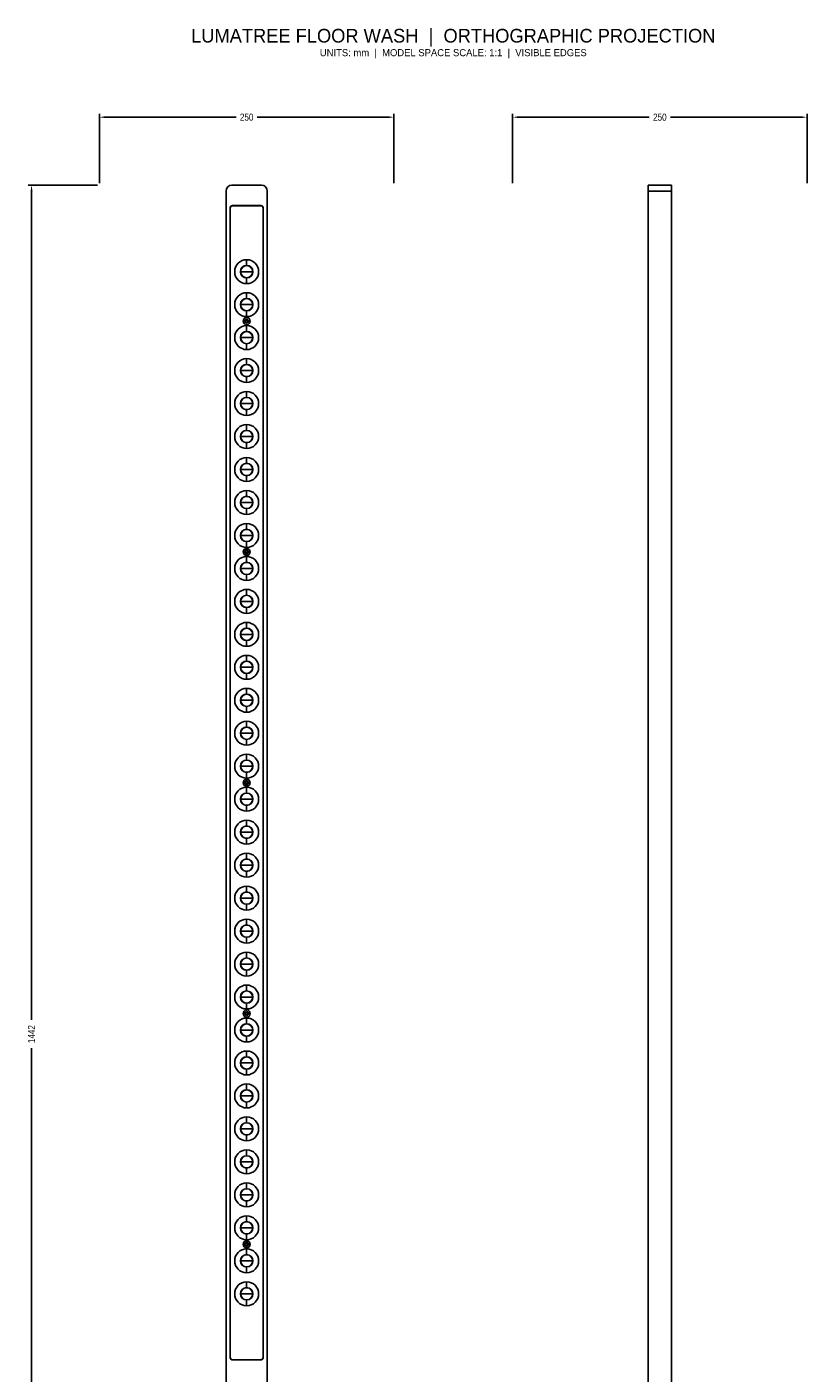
# Model space of a CAD drawing. Header units: millimetres. Extents: x -62 to 601, y -406 to 1576.
# Tile 2 of 2: x -62 to 601, y 433 to 1576. Entities that reach past the tile are written whole.
import ezdxf
from ezdxf.enums import TextEntityAlignment as Align

# ---------------------------------------------------------------- set-up
doc = ezdxf.new("R2010")
doc.units = ezdxf.units.MM
for name, color, linetype, lineweight in [('ANNOTATION', 8, 'Continuous', 25), ('DIMENSIONS', 2, 'Continuous', 25), ('FRONT_VISIBLE', 7, 'Continuous', 25), ('RIGHT_VISIBLE', 5, 'Continuous', 25)]:
    doc.layers.add(name, color=color, linetype=linetype, lineweight=lineweight)
doc.styles.add('OpenSansCondensed-Light', font='OpenSansCondensed-Light.ttf')
doc.dimstyles.new('LUMATREE_DIM', dxfattribs={"dimtxt": 6, "dimasz": 5.2, "dimexe": 2.8, "dimexo": 1.6, "dimgap": 2, "dimtad": 1, "dimdec": 1, "dimcen": 2.5, "dimazin": 3, "dimtfac": 1, "dimtmove": 0, "dimatfit": 3})

# ---------------------------------------------------------------- blocks, each defined once
blk = doc.blocks.new('_CLOSEDFILLED')
at = {"color": 0, "linetype": 'BYBLOCK'}
blk.add_solid([(-1, 0.16), (0, 0), (-1, -0.16)], dxfattribs=at)
blk = doc.blocks.new('*D1')
for p, q in [((0, 1443.6), (0, 1502.5)), ((5.2, 1499.7), (116, 1499.7)), ((134, 1499.7), (244.8, 1499.7)), ((250, 1443.6), (250, 1502.5))]:
    blk.add_line(p, q)
at = {"layer": 'Defpoints'}
for p in [(0, 1499.7), (0, 1442), (250, 1442)]:
    blk.add_point(p, dxfattribs=at)
at = {"layer": 'DIMENSIONS', "xscale": 5.2, "yscale": 5.2, "rotation": 180}
blk.add_blockref('_CLOSEDFILLED', (0, 1499.7), dxfattribs=at)
at = {"layer": 'DIMENSIONS', "xscale": 5.2, "yscale": 5.2}
blk.add_blockref('_CLOSEDFILLED', (250, 1499.7), dxfattribs=at)
at = {"layer": 'DIMENSIONS', "insert": (125, 1499.7), "char_height": 6, "attachment_point": 5, "style": 'OpenSansCondensed-Light'}
blk.add_mtext('250', dxfattribs=at)
blk = doc.blocks.new('*D2')
for p, q in [((-1.6, 1442), (-60.5, 1442)), ((-57.7, 733), (-57.7, 1436.8)), ((-57.7, 5.2), (-57.7, 709)), ((-1.6, 0), (-60.5, 0))]:
    blk.add_line(p, q)
at = {"layer": 'Defpoints'}
for p in [(0, 1442), (-57.7, 0), (0, 0)]:
    blk.add_point(p, dxfattribs=at)
at = {"layer": 'DIMENSIONS', "xscale": 5.2, "yscale": 5.2}
for p, rotation in [((-57.7, 1442), 90), ((-57.7, 0), 270)]:
    blk.add_blockref('_CLOSEDFILLED', p, dxfattribs=dict(at, rotation=rotation))
at = {"layer": 'DIMENSIONS', "insert": (-57.7, 721), "char_height": 6, "attachment_point": 5, "rotation": 90, "style": 'OpenSansCondensed-Light'}
blk.add_mtext('1442', dxfattribs=at)
blk = doc.blocks.new('*D4')
for p, q in [((350.9, 1443.6), (350.9, 1502.5)), ((356.1, 1499.7), (466.9, 1499.7)), ((484.9, 1499.7), (595.7, 1499.7)), ((600.9, 1443.6), (600.9, 1502.5))]:
    blk.add_line(p, q)
at = {"layer": 'Defpoints'}
for p in [(350.9, 1499.7), (350.9, 1442), (600.9, 1442)]:
    blk.add_point(p, dxfattribs=at)
at = {"layer": 'DIMENSIONS', "xscale": 5.2, "yscale": 5.2, "rotation": 180}
blk.add_blockref('_CLOSEDFILLED', (350.9, 1499.7), dxfattribs=at)
at = {"layer": 'DIMENSIONS', "xscale": 5.2, "yscale": 5.2}
blk.add_blockref('_CLOSEDFILLED', (600.9, 1499.7), dxfattribs=at)
at = {"layer": 'DIMENSIONS', "insert": (475.9, 1499.7), "char_height": 6, "attachment_point": 5, "style": 'OpenSansCondensed-Light'}
blk.add_mtext('250', dxfattribs=at)

msp = doc.modelspace()

# ---------------------------------------------------------------- linework, layer by layer
at = {"layer": 'FRONT_VISIBLE'}
for p, q in [((137.5, 1442), (112.5, 1442)), ((107.5, 1437), (107.5, 422)), ((142.5, 422), (142.5, 1437)), ((110.9, 1422.7), (110.9, 446.3)), ((111, 446.5), (111, 1422.5)), ((112.9, 1424.7), (137.1, 1424.7)), ((113, 1424.5), (137, 1424.5)), ((113.5, 1424.7), (113.5, 1424.5)), ((116, 1424.5), (116, 1424.7)), ((117, 1424.7), (117, 1424.5)), ((133, 1424.7), (133, 1424.5)), ((134, 1424.7), (134, 1424.5)), ((136.5, 1424.5), (136.5, 1424.7)), ((139, 1422.5), (139, 446.5)), ((139.1, 446.3), (139.1, 1422.7)), ((125, 1378.66), (125, 1373.75)), ((125, 1358.34), (125, 1363.25)), ((125, 1350.66), (125, 1345.75)), ((125, 1330.34), (125, 1335.25)), ((125, 1322.66), (125, 1317.75)), ((125, 1302.34), (125, 1307.25)), ((125, 1294.66), (125, 1289.75)), ((125, 1274.34), (125, 1279.25)), ((125, 1266.66), (125, 1261.75)), ((125, 1246.34), (125, 1251.25)), ((125, 1238.66), (125, 1233.75)), ((125, 1218.34), (125, 1223.25)), ((125, 1210.66), (125, 1205.75)), ((125, 1190.34), (125, 1195.25)), ((125, 1182.66), (125, 1177.75)), ((125, 1162.34), (125, 1167.25)), ((125, 1154.66), (125, 1149.75)), ((125, 1134.34), (125, 1139.25)), ((125, 1126.66), (125, 1121.75)), ((125, 1106.34), (125, 1111.25)), ((125, 1098.66), (125, 1093.75)), ((125, 1078.34), (125, 1083.25)), ((125, 1070.66), (125, 1065.75)), ((125, 1050.34), (125, 1055.25)), ((125, 1042.66), (125, 1037.75)), ((125, 1022.34), (125, 1027.25)), ((125, 1014.66), (125, 1009.75)), ((125, 994.34), (125, 999.25)), ((125, 986.66), (125, 981.75)), ((125, 966.34), (125, 971.25)), ((125, 958.66), (125, 953.75)), ((125, 938.34), (125, 943.25)), ((125, 930.66), (125, 925.75)), ((125, 910.34), (125, 915.25)), ((125, 902.66), (125, 897.75)), ((125, 882.34), (125, 887.25)), ((125, 874.66), (125, 869.75)), ((125, 854.34), (125, 859.25)), ((125, 846.66), (125, 841.75)), ((125, 826.34), (125, 831.25)), ((125, 818.66), (125, 813.75)), ((125, 798.34), (125, 803.25)), ((125, 790.66), (125, 785.75)), ((125, 770.34), (125, 775.25)), ((125, 762.66), (125, 757.75)), ((125, 742.34), (125, 747.25)), ((125, 734.66), (125, 729.75)), ((125, 714.34), (125, 719.25)), ((125, 706.66), (125, 701.75)), ((125, 686.34), (125, 691.25)), ((125, 678.66), (125, 673.75)), ((125, 658.34), (125, 663.25)), ((125, 650.66), (125, 645.75)), ((125, 630.34), (125, 635.25)), ((125, 622.66), (125, 617.75)), ((125, 602.34), (125, 607.25)), ((125, 594.66), (125, 589.75)), ((125, 574.34), (125, 579.25)), ((125, 566.66), (125, 561.75)), ((125, 546.34), (125, 551.25)), ((125, 538.66), (125, 533.75)), ((125, 518.34), (125, 523.25)), ((125, 510.66), (125, 505.75)), ((125, 490.34), (125, 495.25)), ((137.1, 444.3), (112.9, 444.3)), ((137, 444.5), (113, 444.5)), ((113.5, 444.5), (113.5, 444.3)), ((116, 444.3), (116, 444.5)), ((134, 444.3), (134, 444.5)), ((136.5, 444.3), (136.5, 444.5))]:
    msp.add_line(p, q, dxfattribs=at)
for points in [[(125, 1368.5), (123.24, 1368.5), (122.39, 1368.5), (121.6, 1368.5), (120.92, 1368.5), (120.38, 1368.5), (120.02, 1368.5), (119.85, 1368.5)], [(125, 1368.5), (126.76, 1368.5), (127.61, 1368.5), (128.4, 1368.5), (129.08, 1368.5), (129.62, 1368.5), (129.98, 1368.5), (130.15, 1368.5)], [(125, 1340.5), (123.24, 1340.5), (122.39, 1340.5), (121.6, 1340.5), (120.92, 1340.5), (120.38, 1340.5), (120.02, 1340.5), (119.85, 1340.5)], [(125, 1340.5), (126.76, 1340.5), (127.61, 1340.5), (128.4, 1340.5), (129.08, 1340.5), (129.62, 1340.5), (129.98, 1340.5), (130.15, 1340.5)], [(125, 1312.5), (123.24, 1312.5), (122.39, 1312.5), (121.6, 1312.5), (120.92, 1312.5), (120.38, 1312.5), (120.02, 1312.5), (119.85, 1312.5)], [(125, 1312.5), (126.76, 1312.5), (127.61, 1312.5), (128.4, 1312.5), (129.08, 1312.5), (129.62, 1312.5), (129.98, 1312.5), (130.15, 1312.5)], [(125, 1284.5), (123.24, 1284.5), (122.39, 1284.5), (121.6, 1284.5), (120.92, 1284.5), (120.38, 1284.5), (120.02, 1284.5), (119.85, 1284.5)], [(125, 1284.5), (126.76, 1284.5), (127.61, 1284.5), (128.4, 1284.5), (129.08, 1284.5), (129.62, 1284.5), (129.98, 1284.5), (130.15, 1284.5)], [(125, 1256.5), (123.24, 1256.5), (122.39, 1256.5), (121.6, 1256.5), (120.92, 1256.5), (120.38, 1256.5), (120.02, 1256.5), (119.85, 1256.5)], [(125, 1256.5), (126.76, 1256.5), (127.61, 1256.5), (128.4, 1256.5), (129.08, 1256.5), (129.62, 1256.5), (129.98, 1256.5), (130.15, 1256.5)], [(125, 1228.5), (123.24, 1228.5), (122.39, 1228.5), (121.6, 1228.5), (120.92, 1228.5), (120.38, 1228.5), (120.02, 1228.5), (119.85, 1228.5)], [(125, 1228.5), (126.76, 1228.5), (127.61, 1228.5), (128.4, 1228.5), (129.08, 1228.5), (129.62, 1228.5), (129.98, 1228.5), (130.15, 1228.5)], [(125, 1200.5), (123.24, 1200.5), (122.39, 1200.5), (121.6, 1200.5), (120.92, 1200.5), (120.38, 1200.5), (120.02, 1200.5), (119.85, 1200.5)], [(125, 1200.5), (126.76, 1200.5), (127.61, 1200.5), (128.4, 1200.5), (129.08, 1200.5), (129.62, 1200.5), (129.98, 1200.5), (130.15, 1200.5)], [(125, 1172.5), (123.24, 1172.5), (122.39, 1172.5), (121.6, 1172.5), (120.92, 1172.5), (120.38, 1172.5), (120.02, 1172.5), (119.85, 1172.5)], [(125, 1172.5), (126.76, 1172.5), (127.61, 1172.5), (128.4, 1172.5), (129.08, 1172.5), (129.62, 1172.5), (129.98, 1172.5), (130.15, 1172.5)], [(125, 1144.5), (123.24, 1144.5), (122.39, 1144.5), (121.6, 1144.5), (120.92, 1144.5), (120.38, 1144.5), (120.02, 1144.5), (119.85, 1144.5)], [(125, 1144.5), (126.76, 1144.5), (127.61, 1144.5), (128.4, 1144.5), (129.08, 1144.5), (129.62, 1144.5), (129.98, 1144.5), (130.15, 1144.5)], [(125, 1116.5), (123.24, 1116.5), (122.39, 1116.5), (121.6, 1116.5), (120.92, 1116.5), (120.38, 1116.5), (120.02, 1116.5), (119.85, 1116.5)], [(125, 1116.5), (126.76, 1116.5), (127.61, 1116.5), (128.4, 1116.5), (129.08, 1116.5), (129.62, 1116.5), (129.98, 1116.5), (130.15, 1116.5)], [(125, 1088.5), (123.24, 1088.5), (122.39, 1088.5), (121.6, 1088.5), (120.92, 1088.5), (120.38, 1088.5), (120.02, 1088.5), (119.85, 1088.5)], [(125, 1088.5), (126.76, 1088.5), (127.61, 1088.5), (128.4, 1088.5), (129.08, 1088.5), (129.62, 1088.5), (129.98, 1088.5), (130.15, 1088.5)], [(125, 1060.5), (123.24, 1060.5), (122.39, 1060.5), (121.6, 1060.5), (120.92, 1060.5), (120.38, 1060.5), (120.02, 1060.5), (119.85, 1060.5)], [(125, 1060.5), (126.76, 1060.5), (127.61, 1060.5), (128.4, 1060.5), (129.08, 1060.5), (129.62, 1060.5), (129.98, 1060.5), (130.15, 1060.5)], [(125, 1032.5), (123.24, 1032.5), (122.39, 1032.5), (121.6, 1032.5), (120.92, 1032.5), (120.38, 1032.5), (120.02, 1032.5), (119.85, 1032.5)], [(125, 1032.5), (126.76, 1032.5), (127.61, 1032.5), (128.4, 1032.5), (129.08, 1032.5), (129.62, 1032.5), (129.98, 1032.5), (130.15, 1032.5)], [(125, 1004.5), (123.24, 1004.5), (122.39, 1004.5), (121.6, 1004.5), (120.92, 1004.5), (120.38, 1004.5), (120.02, 1004.5), (119.85, 1004.5)], [(125, 1004.5), (126.76, 1004.5), (127.61, 1004.5), (128.4, 1004.5), (129.08, 1004.5), (129.62, 1004.5), (129.98, 1004.5), (130.15, 1004.5)], [(125, 976.5), (123.24, 976.5), (122.39, 976.5), (121.6, 976.5), (120.92, 976.5), (120.38, 976.5), (120.02, 976.5), (119.85, 976.5)], [(125, 976.5), (126.76, 976.5), (127.61, 976.5), (128.4, 976.5), (129.08, 976.5), (129.62, 976.5), (129.98, 976.5), (130.15, 976.5)], [(125, 948.5), (123.24, 948.5), (122.39, 948.5), (121.6, 948.5), (120.92, 948.5), (120.38, 948.5), (120.02, 948.5), (119.85, 948.5)], [(125, 948.5), (126.76, 948.5), (127.61, 948.5), (128.4, 948.5), (129.08, 948.5), (129.62, 948.5), (129.98, 948.5), (130.15, 948.5)], [(125, 920.5), (123.24, 920.5), (122.39, 920.5), (121.6, 920.5), (120.92, 920.5), (120.38, 920.5), (120.02, 920.5), (119.85, 920.5)], [(125, 920.5), (126.76, 920.5), (127.61, 920.5), (128.4, 920.5), (129.08, 920.5), (129.62, 920.5), (129.98, 920.5), (130.15, 920.5)], [(125, 892.5), (123.24, 892.5), (122.39, 892.5), (121.6, 892.5), (120.92, 892.5), (120.38, 892.5), (120.02, 892.5), (119.85, 892.5)], [(125, 892.5), (126.76, 892.5), (127.61, 892.5), (128.4, 892.5), (129.08, 892.5), (129.62, 892.5), (129.98, 892.5), (130.15, 892.5)], [(125, 864.5), (123.24, 864.5), (122.39, 864.5), (121.6, 864.5), (120.92, 864.5), (120.38, 864.5), (120.02, 864.5), (119.85, 864.5)], [(125, 864.5), (126.76, 864.5), (127.61, 864.5), (128.4, 864.5), (129.08, 864.5), (129.62, 864.5), (129.98, 864.5), (130.15, 864.5)], [(125, 836.5), (123.24, 836.5), (122.39, 836.5), (121.6, 836.5), (120.92, 836.5), (120.38, 836.5), (120.02, 836.5), (119.85, 836.5)], [(125, 836.5), (126.76, 836.5), (127.61, 836.5), (128.4, 836.5), (129.08, 836.5), (129.62, 836.5), (129.98, 836.5), (130.15, 836.5)], [(125, 808.5), (123.24, 808.5), (122.39, 808.5), (121.6, 808.5), (120.92, 808.5), (120.38, 808.5), (120.02, 808.5), (119.85, 808.5)], [(125, 808.5), (126.76, 808.5), (127.61, 808.5), (128.4, 808.5), (129.08, 808.5), (129.62, 808.5), (129.98, 808.5), (130.15, 808.5)], [(125, 780.5), (123.24, 780.5), (122.39, 780.5), (121.6, 780.5), (120.92, 780.5), (120.38, 780.5), (120.02, 780.5), (119.85, 780.5)], [(125, 780.5), (126.76, 780.5), (127.61, 780.5), (128.4, 780.5), (129.08, 780.5), (129.62, 780.5), (129.98, 780.5), (130.15, 780.5)], [(125, 752.5), (123.24, 752.5), (122.39, 752.5), (121.6, 752.5), (120.92, 752.5), (120.38, 752.5), (120.02, 752.5), (119.85, 752.5)], [(125, 752.5), (126.76, 752.5), (127.61, 752.5), (128.4, 752.5), (129.08, 752.5), (129.62, 752.5), (129.98, 752.5), (130.15, 752.5)], [(125, 724.5), (123.24, 724.5), (122.39, 724.5), (121.6, 724.5), (120.92, 724.5), (120.38, 724.5), (120.02, 724.5), (119.85, 724.5)], [(125, 724.5), (126.76, 724.5), (127.61, 724.5), (128.4, 724.5), (129.08, 724.5), (129.62, 724.5), (129.98, 724.5), (130.15, 724.5)], [(125, 696.5), (123.24, 696.5), (122.39, 696.5), (121.6, 696.5), (120.92, 696.5), (120.38, 696.5), (120.02, 696.5), (119.85, 696.5)], [(125, 696.5), (126.76, 696.5), (127.61, 696.5), (128.4, 696.5), (129.08, 696.5), (129.62, 696.5), (129.98, 696.5), (130.15, 696.5)], [(125, 668.5), (123.24, 668.5), (122.39, 668.5), (121.6, 668.5), (120.92, 668.5), (120.38, 668.5), (120.02, 668.5), (119.85, 668.5)], [(125, 668.5), (126.76, 668.5), (127.61, 668.5), (128.4, 668.5), (129.08, 668.5), (129.62, 668.5), (129.98, 668.5), (130.15, 668.5)], [(125, 640.5), (123.24, 640.5), (122.39, 640.5), (121.6, 640.5), (120.92, 640.5), (120.38, 640.5), (120.02, 640.5), (119.85, 640.5)], [(125, 640.5), (126.76, 640.5), (127.61, 640.5), (128.4, 640.5), (129.08, 640.5), (129.62, 640.5), (129.98, 640.5), (130.15, 640.5)], [(125, 612.5), (123.24, 612.5), (122.39, 612.5), (121.6, 612.5), (120.92, 612.5), (120.38, 612.5), (120.02, 612.5), (119.85, 612.5)], [(125, 612.5), (126.76, 612.5), (127.61, 612.5), (128.4, 612.5), (129.08, 612.5), (129.62, 612.5), (129.98, 612.5), (130.15, 612.5)], [(125, 584.5), (123.24, 584.5), (122.39, 584.5), (121.6, 584.5), (120.92, 584.5), (120.38, 584.5), (120.02, 584.5), (119.85, 584.5)], [(125, 584.5), (126.76, 584.5), (127.61, 584.5), (128.4, 584.5), (129.08, 584.5), (129.62, 584.5), (129.98, 584.5), (130.15, 584.5)], [(125, 556.5), (123.24, 556.5), (122.39, 556.5), (121.6, 556.5), (120.92, 556.5), (120.38, 556.5), (120.02, 556.5), (119.85, 556.5)], [(125, 556.5), (126.76, 556.5), (127.61, 556.5), (128.4, 556.5), (129.08, 556.5), (129.62, 556.5), (129.98, 556.5), (130.15, 556.5)], [(125, 528.5), (123.24, 528.5), (122.39, 528.5), (121.6, 528.5), (120.92, 528.5), (120.38, 528.5), (120.02, 528.5), (119.85, 528.5)], [(125, 528.5), (126.76, 528.5), (127.61, 528.5), (128.4, 528.5), (129.08, 528.5), (129.62, 528.5), (129.98, 528.5), (130.15, 528.5)], [(125, 500.5), (123.24, 500.5), (122.39, 500.5), (121.6, 500.5), (120.92, 500.5), (120.38, 500.5), (120.02, 500.5), (119.85, 500.5)], [(125, 500.5), (126.76, 500.5), (127.61, 500.5), (128.4, 500.5), (129.08, 500.5), (129.62, 500.5), (129.98, 500.5), (130.15, 500.5)]]:
    msp.add_lwpolyline(points, dxfattribs=at)
for centre, radius, start, end in [((112.5, 1437), 5, 90, 180), ((137.5, 1437), 5, 0, 90), ((112.9, 1422.7), 2, 90, 180), ((113, 1422.5), 2, 90, 180), ((137, 1422.5), 2, 0, 90), ((137.1, 1422.7), 2, 0, 90), ((125, 1368.5), 10.16, 90, 270), ((125, 1368.5), 5.25, 90, 270), ((125, 1368.5), 5.15, 0, 180), ((125, 1368.5), 10.16, 270, 90), ((125, 1368.5), 5.25, 270, 90), ((125, 1368.5), 5.15, 180, 0), ((125, 1340.5), 10.16, 90, 270), ((125, 1340.5), 10.16, 270, 90), ((125, 1340.5), 5.25, 90, 270), ((125, 1340.5), 5.15, 0, 180), ((125, 1340.5), 5.15, 180, 0), ((125, 1340.5), 5.25, 270, 90), ((125, 1326.5), 3, 90, 270), ((125, 1326.5), 1.6, 90, 270), ((125, 1326.5), 1, 0, 180), ((125, 1326.5), 1, 180, 0), ((125, 1326.5), 3, 270, 90), ((125, 1326.5), 1.6, 270, 90), ((125, 1312.5), 10.16, 90, 270), ((125, 1312.5), 5.25, 90, 270), ((125, 1312.5), 5.15, 0, 180), ((125, 1312.5), 10.16, 270, 90), ((125, 1312.5), 5.25, 270, 90), ((125, 1312.5), 5.15, 180, 0), ((125, 1284.5), 10.16, 90, 270), ((125, 1284.5), 10.16, 270, 90), ((125, 1284.5), 5.25, 90, 270), ((125, 1284.5), 5.15, 0, 180), ((125, 1284.5), 5.15, 180, 0), ((125, 1284.5), 5.25, 270, 90), ((125, 1256.5), 10.16, 90, 270), ((125, 1256.5), 5.25, 90, 270), ((125, 1256.5), 5.15, 0, 180), ((125, 1256.5), 10.16, 270, 90), ((125, 1256.5), 5.25, 270, 90), ((125, 1256.5), 5.15, 180, 0), ((125, 1228.5), 10.16, 90, 270), ((125, 1228.5), 10.16, 270, 90), ((125, 1228.5), 5.25, 90, 270), ((125, 1228.5), 5.15, 0, 180), ((125, 1228.5), 5.15, 180, 0), ((125, 1228.5), 5.25, 270, 90), ((125, 1200.5), 10.16, 90, 270), ((125, 1200.5), 5.25, 90, 270), ((125, 1200.5), 5.15, 0, 180), ((125, 1200.5), 5.15, 180, 0), ((125, 1200.5), 10.16, 270, 90), ((125, 1200.5), 5.25, 270, 90), ((125, 1172.5), 10.16, 90, 270), ((125, 1172.5), 5.25, 90, 270), ((125, 1172.5), 5.15, 0, 180), ((125, 1172.5), 10.16, 270, 90), ((125, 1172.5), 5.25, 270, 90), ((125, 1172.5), 5.15, 180, 0), ((125, 1144.5), 10.16, 90, 270), ((125, 1144.5), 10.16, 270, 90), ((125, 1144.5), 5.25, 90, 270), ((125, 1144.5), 5.15, 0, 180), ((125, 1144.5), 5.15, 180, 0), ((125, 1144.5), 5.25, 270, 90), ((125, 1130.5), 3, 90, 270), ((125, 1130.5), 1.6, 90, 270), ((125, 1130.5), 3, 270, 90), ((125, 1130.5), 1.6, 270, 90), ((125, 1116.5), 10.16, 90, 270), ((125, 1116.5), 5.25, 90, 270), ((125, 1116.5), 5.15, 0, 180), ((125, 1130.5), 1, 0, 180), ((125, 1130.5), 1, 180, 0), ((125, 1116.5), 10.16, 270, 90), ((125, 1116.5), 5.25, 270, 90), ((125, 1116.5), 5.15, 180, 0), ((125, 1088.5), 10.16, 90, 270), ((125, 1088.5), 10.16, 270, 90), ((125, 1088.5), 5.25, 90, 270), ((125, 1088.5), 5.15, 0, 180), ((125, 1088.5), 5.15, 180, 0), ((125, 1088.5), 5.25, 270, 90), ((125, 1060.5), 10.16, 90, 270), ((125, 1060.5), 5.25, 90, 270), ((125, 1060.5), 5.15, 0, 180), ((125, 1060.5), 10.16, 270, 90), ((125, 1060.5), 5.25, 270, 90), ((125, 1060.5), 5.15, 180, 0), ((125, 1032.5), 10.16, 90, 270), ((125, 1032.5), 10.16, 270, 90), ((125, 1032.5), 5.25, 90, 270), ((125, 1032.5), 5.15, 0, 180), ((125, 1032.5), 5.15, 180, 0), ((125, 1032.5), 5.25, 270, 90), ((125, 1004.5), 10.16, 90, 270), ((125, 1004.5), 5.25, 90, 270), ((125, 1004.5), 5.15, 0, 180), ((125, 1004.5), 10.16, 270, 90), ((125, 1004.5), 5.25, 270, 90), ((125, 1004.5), 5.15, 180, 0), ((125, 976.5), 10.16, 90, 270), ((125, 976.5), 10.16, 270, 90), ((125, 976.5), 5.25, 90, 270), ((125, 976.5), 5.15, 0, 180), ((125, 976.5), 5.15, 180, 0), ((125, 976.5), 5.25, 270, 90), ((125, 948.5), 10.16, 90, 270), ((125, 948.5), 5.25, 90, 270), ((125, 948.5), 5.15, 0, 180), ((125, 948.5), 10.16, 270, 90), ((125, 948.5), 5.25, 270, 90), ((125, 948.5), 5.15, 180, 0), ((125, 934.5), 3, 90, 270), ((125, 934.5), 3, 270, 90), ((125, 920.5), 10.16, 90, 270), ((125, 934.5), 1.6, 90, 270), ((125, 934.5), 1, 0, 180), ((125, 934.5), 1, 180, 360), ((125, 934.5), 1.6, 270, 90), ((125, 920.5), 10.16, 270, 90), ((125, 920.5), 5.25, 90, 270), ((125, 920.5), 5.15, 0, 180), ((125, 920.5), 5.15, 180, 0), ((125, 920.5), 5.25, 270, 90), ((125, 892.5), 10.16, 90, 270), ((125, 892.5), 5.25, 90, 270), ((125, 892.5), 5.15, 0, 180), ((125, 892.5), 5.15, 180, 0), ((125, 892.5), 10.16, 270, 90), ((125, 892.5), 5.25, 270, 90), ((125, 864.5), 10.16, 90, 270), ((125, 864.5), 5.25, 90, 270), ((125, 864.5), 5.15, 0, 180), ((125, 864.5), 10.16, 270, 90), ((125, 864.5), 5.25, 270, 90), ((125, 864.5), 5.15, 180, 0), ((125, 836.5), 10.16, 90, 270), ((125, 836.5), 10.16, 270, 90), ((125, 836.5), 5.25, 90, 270), ((125, 836.5), 5.15, 0, 180), ((125, 836.5), 5.15, 180, 0), ((125, 836.5), 5.25, 270, 90), ((125, 808.5), 10.16, 90, 270), ((125, 808.5), 5.25, 90, 270), ((125, 808.5), 5.15, 0, 180), ((125, 808.5), 10.16, 270, 90), ((125, 808.5), 5.25, 270, 90), ((125, 808.5), 5.15, 180, 0), ((125, 780.5), 10.16, 90, 270), ((125, 780.5), 10.16, 270, 90), ((125, 780.5), 5.25, 90, 270), ((125, 780.5), 5.15, 0, 180), ((125, 780.5), 5.15, 180, 0), ((125, 780.5), 5.25, 270, 90), ((125, 752.5), 10.16, 90, 270), ((125, 752.5), 5.25, 90, 270), ((125, 752.5), 5.15, 0, 180), ((125, 752.5), 10.16, 270, 90), ((125, 752.5), 5.25, 270, 90), ((125, 752.5), 5.15, 180, 0), ((125, 724.5), 10.16, 90, 270), ((125, 738.5), 3, 90, 270), ((125, 738.5), 1.6, 90, 270), ((125, 738.5), 1, 0, 180), ((125, 738.5), 1, 180, 0), ((125, 738.5), 3, 270, 90), ((125, 738.5), 1.6, 270, 90), ((125, 724.5), 10.16, 270, 90), ((125, 724.5), 5.25, 90, 270), ((125, 724.5), 5.15, 0, 180), ((125, 724.5), 5.15, 180, 0), ((125, 724.5), 5.25, 270, 90), ((125, 696.5), 10.16, 90, 270), ((125, 696.5), 5.25, 90, 270), ((125, 696.5), 5.15, 0, 180), ((125, 696.5), 10.16, 270, 90), ((125, 696.5), 5.25, 270, 90), ((125, 696.5), 5.15, 180, 0), ((125, 668.5), 10.16, 90, 270), ((125, 668.5), 10.16, 270, 90), ((125, 668.5), 5.25, 90, 270), ((125, 668.5), 5.15, 0, 180), ((125, 668.5), 5.15, 180, 0), ((125, 668.5), 5.25, 270, 90), ((125, 640.5), 10.16, 90, 270), ((125, 640.5), 5.25, 90, 270), ((125, 640.5), 5.15, 0, 180), ((125, 640.5), 5.15, 180, 0), ((125, 640.5), 10.16, 270, 90), ((125, 640.5), 5.25, 270, 90), ((125, 612.5), 10.16, 90, 270), ((125, 612.5), 5.25, 90, 270), ((125, 612.5), 5.15, 0, 180), ((125, 612.5), 10.16, 270, 90), ((125, 612.5), 5.25, 270, 90), ((125, 612.5), 5.15, 180, 0), ((125, 584.5), 10.16, 90, 270), ((125, 584.5), 10.16, 270, 90), ((125, 584.5), 5.25, 90, 270), ((125, 584.5), 5.15, 0, 180), ((125, 584.5), 5.15, 180, 0), ((125, 584.5), 5.25, 270, 90), ((125, 556.5), 10.16, 90, 270), ((125, 556.5), 5.25, 90, 270), ((125, 556.5), 5.15, 0, 180), ((125, 556.5), 10.16, 270, 90), ((125, 556.5), 5.25, 270, 90), ((125, 556.5), 5.15, 180, 0), ((125, 528.5), 10.16, 90, 270), ((125, 542.5), 3, 90, 270), ((125, 542.5), 1.6, 90, 270), ((125, 542.5), 1, 0, 180), ((125, 542.5), 1, 180, 0), ((125, 542.5), 3, 270, 90), ((125, 542.5), 1.6, 270, 90), ((125, 528.5), 10.16, 270, 90), ((125, 528.5), 5.25, 90, 270), ((125, 528.5), 5.15, 0, 180), ((125, 528.5), 5.15, 180, 0), ((125, 528.5), 5.25, 270, 90), ((125, 500.5), 10.16, 90, 270), ((125, 500.5), 5.25, 90, 270), ((125, 500.5), 5.15, 0, 180), ((125, 500.5), 10.16, 270, 90), ((125, 500.5), 5.25, 270, 90), ((125, 500.5), 5.15, 180, 0), ((112.9, 446.3), 2, 180, 270), ((113, 446.5), 2, 180, 270), ((137, 446.5), 2, 270, 0), ((137.1, 446.3), 2, 270, 0)]:
    msp.add_arc(centre, radius, start, end, dxfattribs=at)
at = {"layer": 'RIGHT_VISIBLE'}
for p, q in [((465.94, 1442), (485.94, 1442)), ((465.94, 422), (465.94, 1437)), ((465.94, 1437), (485.94, 1437)), ((485.94, 1437), (485.94, 422))]:
    msp.add_line(p, q, dxfattribs=at)
for points in [[(465.94, 1437), (465.94, 1437.56), (465.94, 1438.11), (465.94, 1438.65), (465.94, 1439.17), (465.94, 1439.66), (465.94, 1440.12), (465.94, 1440.54), (465.94, 1440.91), (465.94, 1441.23), (465.94, 1441.5), (465.94, 1441.72), (465.94, 1441.87), (465.94, 1441.97), (465.94, 1442)], [(485.94, 1442), (485.94, 1441.97), (485.94, 1441.87), (485.94, 1441.72), (485.94, 1441.5), (485.94, 1441.23), (485.94, 1440.91), (485.94, 1440.54), (485.94, 1440.12), (485.94, 1439.66), (485.94, 1439.17), (485.94, 1438.65), (485.94, 1438.11), (485.94, 1437.56), (485.94, 1437)]]:
    msp.add_lwpolyline(points, dxfattribs=at)

# ---------------------------------------------------------------- texts
at = {"layer": 'ANNOTATION'}
for s, height, p in [('LUMATREE FLOOR WASH  |  ORTHOGRAPHIC PROJECTION', 11.6, (300.47, 1568.9)), ('UNITS: mm  |  MODEL SPACE SCALE: 1:1  |  VISIBLE EDGES', 6, (300.47, 1554.5))]:
    msp.add_text(s, height=height, dxfattribs=at).set_placement(p, align=Align.MIDDLE_CENTER)

# ---------------------------------------------------------------- dimensions: what is measured, and where the dimension line sits
at = {"layer": 'DIMENSIONS'}
for base, p1, p2, picture, middle in [((0, 1499.68), (0, 1442), (250, 1442), '*D1', (125, 1499.68)), ((350.94, 1499.68), (350.94, 1442), (600.94, 1442), '*D4', (475.94, 1499.68))]:
    dim = msp.add_linear_dim(base=base, p1=p1, p2=p2, dimstyle='LUMATREE_DIM', dxfattribs=at)
    dim.commit()
    dim.dimension.update_dxf_attribs({"geometry": picture, "text_midpoint": middle})
dim = msp.add_linear_dim(base=(-57.68, 0), p1=(0, 0), p2=(0, 1442), angle=90, dimstyle='LUMATREE_DIM', dxfattribs=at)
dim.commit()
dim.dimension.update_dxf_attribs({"geometry": '*D2', "text_midpoint": (-57.68, 721)})

doc.saveas('drawing.dxf')
